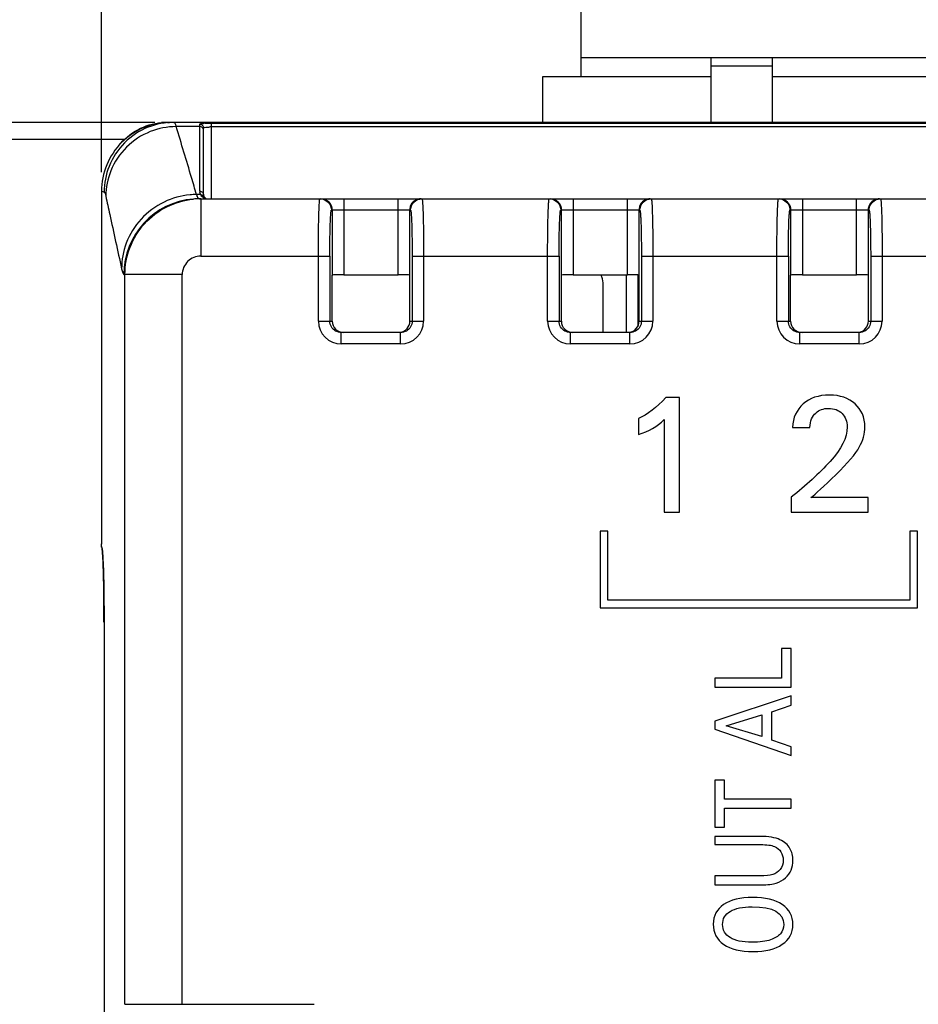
# Model space of a CAD drawing. Header units: millimetres. Extents: x 0 to 594, y 0 to 420.
# Tile 9 of 120: x 93 to 117, y 136 to 162. Entities that reach past the tile are written whole.
import ezdxf

# ---------------------------------------------------------------- set-up
doc = ezdxf.new("R2010")
doc.units = ezdxf.units.MM
doc.header["$LTSCALE"] = 32.67
doc.layers.get('0').update_dxf_attribs({"linetype": 'CONTINUOUS'})
doc.layers.add('3_ALL_AXES', color=7, linetype='CONTINUOUS')
doc.styles.get("Standard").update_dxf_attribs({"font": 'txt', "width": 0.85})
doc.dimstyles.new('DIMSTYLE_3', dxfattribs={"dimtxt": 3.5, "dimasz": 3.5, "dimexe": 1, "dimexo": 0.5, "dimgap": 0.875, "dimtad": 1, "dimdec": 1, "dimdsep": 46, "dimtxsty": 'STANDARD', "dimblk": '_FILLED', "dimblk1": '_FILLED', "dimblk2": '_FILLED', "dimcen": 0.09, "dimadec": 4, "dimazin": 2, "dimtp": 0.2, "dimtm": 0.2, "dimtfac": 1, "dimtdec": 1, "dimtofl": 0, "dimtmove": 0, "dimatfit": 3, "dimldrblk": '_FILLED', "dimfxl": 1, "dimtolj": 1, "dimarcsym": 0})
doc.dimstyles.new('DIMSTYLE_4', dxfattribs={"dimtxt": 3.5, "dimasz": 3.5, "dimexe": 1, "dimexo": 0.5, "dimgap": 0.875, "dimtad": 1, "dimdec": 0, "dimdsep": 46, "dimtxsty": 'STANDARD', "dimblk": '_FILLED', "dimblk1": '_FILLED', "dimblk2": '_FILLED', "dimcen": 0.09, "dimadec": 4, "dimazin": 2, "dimtp": 0.15, "dimtm": 0.15, "dimtfac": 1, "dimtdec": 0, "dimtofl": 0, "dimtmove": 0, "dimatfit": 3, "dimldrblk": '_FILLED', "dimfxl": 1, "dimtolj": 1, "dimarcsym": 0})
doc.dimstyles.new('DIMSTYLE_5', dxfattribs={"dimtxt": 3.5, "dimasz": 3.5, "dimexe": 1, "dimexo": 0.5, "dimgap": 0.875, "dimtad": 1, "dimdec": 4, "dimdsep": 46, "dimtxsty": 'STANDARD', "dimblk": '_FILLED', "dimblk1": '_FILLED', "dimblk2": '_FILLED', "dimcen": 0.09, "dimadec": 4, "dimazin": 2, "dimtp": 0.1, "dimtm": 0.1, "dimtfac": 1, "dimtdec": 4, "dimtofl": 0, "dimtmove": 0, "dimatfit": 3, "dimldrblk": '_FILLED', "dimfxl": 1, "dimtolj": 1, "dimarcsym": 0})

# ---------------------------------------------------------------- blocks, each defined once
blk = doc.blocks.new('_FILLED')
at = {"color": 0, "linetype": 'BYBLOCK'}
blk.add_solid([(0, 0), (-1, 0.1429), (-1, -0.1429)], dxfattribs=at)
blk = doc.blocks.new('*D2')
at = {"color": 2, "linetype": 'CONTINUOUS'}
for p, q in [((107.778, 177.341), (33.349, 177.341)), ((34.349, 177.341), (34.349, 108.966)), ((34.349, 40.591), (34.349, 108.966)), ((118.728, 40.591), (33.349, 40.591))]:
    blk.add_line(p, q, dxfattribs=at)
at = {"color": 2, "linetype": 'CONTINUOUS', "xscale": 3.5, "yscale": 3.5, "zscale": 3.5}
for p, rotation in [((34.349, 177.341), 90), ((34.349, 40.591), 270)]:
    blk.add_blockref('_FILLED', p, dxfattribs=dict(at, rotation=rotation))
at = {"color": 2, "linetype": 'CONTINUOUS', "insert": (29.974, 108.966), "char_height": 3.5, "width": 18, "attachment_point": 2, "rotation": 90, "line_spacing_factor": 0.9}
blk.add_mtext('136.8', dxfattribs=at)
blk = doc.blocks.new('*D3')
at = {"color": 2, "linetype": 'CONTINUOUS'}
for p, q in [((95.174, 157.738), (95.174, 196.734)), ((155.282, 157.541), (155.282, 196.734)), ((95.174, 195.734), (125.228, 195.734)), ((155.282, 195.734), (125.228, 195.734))]:
    blk.add_line(p, q, dxfattribs=at)
at = {"color": 2, "linetype": 'CONTINUOUS', "xscale": 3.5, "yscale": 3.5, "zscale": 3.5, "rotation": 180}
blk.add_blockref('_FILLED', (95.174, 195.734), dxfattribs=at)
at = {"color": 2, "linetype": 'CONTINUOUS', "xscale": 3.5, "yscale": 3.5, "zscale": 3.5}
blk.add_blockref('_FILLED', (155.282, 195.734), dxfattribs=at)
at = {"color": 2, "linetype": 'CONTINUOUS', "insert": (125.228, 200.109), "char_height": 3.5, "width": 8.25, "attachment_point": 2, "line_spacing_factor": 0.9}
blk.add_mtext('60', dxfattribs=at)
blk = doc.blocks.new('*D4')
at = {"color": 2, "linetype": 'CONTINUOUS'}
for p, q in [((96.57, 159.041), (50.03, 159.041)), ((51.03, 159.041), (51.03, 145.816)), ((51.03, 132.591), (51.03, 145.816)), ((124.728, 132.591), (50.03, 132.591))]:
    blk.add_line(p, q, dxfattribs=at)
at = {"color": 2, "linetype": 'CONTINUOUS', "xscale": 3.5, "yscale": 3.5, "zscale": 3.5}
for p, rotation in [((51.03, 159.041), 90), ((51.03, 132.591), 270)]:
    blk.add_blockref('_FILLED', p, dxfattribs=dict(at, rotation=rotation))
at = {"color": 2, "linetype": 'CONTINUOUS', "insert": (46.655, 145.816), "char_height": 3.5, "width": 19.125, "attachment_point": 2, "rotation": 90, "line_spacing_factor": 0.9}
blk.add_mtext('26.45', dxfattribs=at)

msp = doc.modelspace()

# ---------------------------------------------------------------- linework, layer by layer
at = {"color": 7, "linetype": 'CONTINUOUS'}
for p, q in [((107.72841, 160.24135), (107.72841, 176.97135)), ((107.72841, 160.74135), (152.72841, 160.74135)), ((111.12841, 159.04135), (111.12841, 160.74135)), ((112.72841, 160.74135), (112.72841, 159.04135)), ((106.72841, 159.04135), (106.72841, 160.24135)), ((106.72841, 160.24135), (111.12841, 160.24135)), ((112.72841, 160.24135), (147.72841, 160.24135)), ((96.88511, 159.04135), (96.90549, 159.04135)), ((96.91911, 159.04135), (96.95757, 159.04034)), ((153.28132, 159.04135), (96.97953, 159.04135)), ((97.84739, 157.14135), (97.84739, 158.89588)), ((95.17441, 157.23776), (95.17441, 148.03884)), ((97.73979, 157.04135), (152.69473, 157.04135)), ((101.21095, 155.04135), (101.2183, 155.04502)), ((101.21095, 153.84135), (101.21095, 155.04135)), ((101.51812, 155.05007), (102.93871, 155.05007)), ((103.24587, 155.04135), (103.23852, 155.04502)), ((103.24587, 153.84135), (103.24587, 155.04135)), ((107.21095, 155.04135), (107.2183, 155.04502)), ((107.21095, 153.84135), (107.21095, 155.04135)), ((107.51812, 155.05007), (108.93871, 155.05007)), ((109.20841, 155.04711), (109.20841, 153.69712)), ((109.24587, 155.04135), (109.23852, 155.04502)), ((109.24587, 153.84135), (109.24587, 155.04135)), ((113.21095, 155.04135), (113.2183, 155.04502)), ((113.21095, 153.84135), (113.21095, 155.04135)), ((113.51812, 155.05007), (114.93871, 155.05007)), ((115.24587, 155.04135), (115.23852, 155.04502)), ((115.24587, 153.84135), (115.24587, 155.04135)), ((108.30041, 153.54135), (108.30041, 154.84135)), ((103.00506, 153.54135), (101.45176, 153.54135)), ((109.00506, 153.54135), (107.45176, 153.54135)), ((115.00506, 153.54135), (113.45176, 153.54135)), ((110.29805, 151.84135), (109.94708, 151.84135)), ((110.29805, 148.84135), (110.29805, 151.84135)), ((109.22841, 151.28772), (109.22841, 150.87408)), ((109.89694, 151.26266), (109.89694, 148.84135)), ((113.25766, 151.05792), (113.71518, 151.05792)), ((113.22841, 149.2341), (113.22841, 148.84135)), ((115.23816, 149.22157), (113.74025, 149.22157)), ((115.23816, 148.84135), (115.23816, 149.22157)), ((109.89694, 148.84135), (110.29805, 148.84135)), ((113.22841, 148.84135), (115.23816, 148.84135)), ((108.22841, 148.34135), (108.22841, 146.34135)), ((108.42841, 148.34135), (108.22841, 148.34135)), ((108.42841, 146.54135), (108.42841, 148.34135)), ((116.32841, 148.34135), (116.32841, 146.54135)), ((116.52841, 148.34135), (116.32841, 148.34135)), ((116.52841, 146.34135), (116.52841, 148.34135)), ((95.17715, 147.94113), (95.17875, 147.92294)), ((95.19967, 147.81272), (95.20073, 147.80103)), ((95.20073, 147.80103), (95.2029, 147.77536)), ((95.2029, 147.77536), (95.2051, 147.7465)), ((95.2051, 147.7465), (95.20733, 147.71427)), ((95.20733, 147.71427), (95.20959, 147.67845)), ((95.20959, 147.67845), (95.21186, 147.63883)), ((95.21186, 147.63883), (95.21415, 147.59527)), ((95.21415, 147.59527), (95.21756, 147.52234)), ((95.21756, 147.52234), (95.22092, 147.44016)), ((95.22092, 147.44016), (95.22418, 147.34867)), ((95.22418, 147.34867), (95.2273, 147.24795)), ((95.2273, 147.24795), (95.23024, 147.13818)), ((95.23024, 147.13818), (95.23294, 147.01976)), ((95.23294, 147.01976), (95.23538, 146.89325)), ((95.23538, 146.89325), (95.23751, 146.75934)), ((95.23679, 146.69319), (95.23435, 146.52088)), ((95.2377, 146.74543), (95.23679, 146.69319)), ((95.23751, 146.75934), (95.23929, 146.61889)), ((95.23929, 146.61889), (95.2407, 146.47284)), ((95.23435, 146.52088), (95.23233, 146.30606)), ((95.2407, 146.47284), (95.24171, 146.32221)), ((108.22841, 146.34135), (116.52841, 146.34135)), ((116.32841, 146.54135), (108.42841, 146.54135)), ((95.23172, 146.2045), (95.23107, 145.96533)), ((95.23233, 146.30606), (95.23172, 146.2045)), ((95.24171, 146.32221), (95.24229, 146.16815)), ((95.24229, 146.16815), (95.24244, 146.04135)), ((95.2425, 146.04183), (95.2425, 81.49779)), ((112.97493, 145.27115), (112.97493, 144.50012)), ((113.22841, 145.27115), (112.97493, 145.27115)), ((113.22841, 144.26502), (113.22841, 145.27115)), ((111.22841, 144.50012), (111.22841, 144.26502)), ((112.97493, 144.50012), (111.22841, 144.50012)), ((111.22841, 144.26502), (113.22841, 144.26502)), ((113.22841, 144.03215), (111.22841, 143.37032)), ((113.22841, 143.79483), (113.22841, 144.03215)), ((112.71448, 143.6199), (113.22841, 143.79483)), ((111.52786, 143.25221), (112.461, 143.53522)), ((112.461, 143.53522), (112.461, 142.96697)), ((112.71448, 142.87784), (112.71448, 143.6199)), ((111.22841, 143.37032), (111.22841, 143.16307)), ((112.461, 142.96697), (111.52786, 143.25221)), ((111.22841, 143.16307), (113.22841, 142.47672)), ((113.22841, 142.70179), (112.71448, 142.87784)), ((113.22841, 142.47672), (113.22841, 142.70179)), ((111.22841, 141.82825), (111.22841, 140.59817)), ((111.48329, 141.82825), (111.22841, 141.82825)), ((111.48329, 141.3302), (111.48329, 141.82825)), ((113.22841, 141.3302), (111.48329, 141.3302)), ((113.22841, 141.09511), (113.22841, 141.3302)), ((111.48329, 140.59817), (111.48329, 141.09511)), ((111.48329, 141.09511), (113.22841, 141.09511)), ((111.22841, 140.59817), (111.48329, 140.59817)), ((111.22841, 140.35639), (111.22841, 140.14357)), ((112.41226, 140.35639), (111.22841, 140.35639)), ((111.22841, 140.14357), (112.41783, 140.14357)), ((111.22841, 139.32463), (111.22841, 139.08954)), ((112.40947, 139.32463), (111.22841, 139.32463)), ((111.22841, 139.08954), (112.4415, 139.08954))]:
    msp.add_line(p, q, dxfattribs=at)
at = {"color": 9, "linetype": 'CONTINUOUS'}
for p, q in [((112.72841, 160.50858), (111.12841, 160.50858)), ((96.88511, 159.04135), (96.88511, 159.03717)), ((97.74739, 157.24023), (97.74739, 158.99516)), ((98.04841, 159.01992), (98.04841, 157.04135)), ((98.04841, 159.01992), (152.40841, 159.01992)), ((97.74739, 158.93016), (97.12806, 158.93016)), ((152.40841, 158.92014), (98.04841, 158.92014)), ((97.76764, 157.15253), (97.66227, 157.15253)), ((97.77377, 157.04135), (97.77377, 155.54135)), ((101.51812, 157.04135), (101.51812, 155.05007)), ((102.93871, 155.05007), (102.93871, 157.04135)), ((107.51812, 157.04135), (107.51812, 155.05007)), ((108.93871, 155.05007), (108.93871, 157.04135)), ((113.51812, 157.04135), (113.51812, 155.05007)), ((114.93871, 155.05007), (114.93871, 157.04135)), ((103.26369, 156.74135), (101.19314, 156.74135)), ((101.2183, 155.04502), (101.2183, 156.74135)), ((103.23852, 156.74135), (103.23852, 155.04502)), ((109.26369, 156.74135), (107.19314, 156.74135)), ((107.2183, 155.04502), (107.2183, 156.74135)), ((109.23852, 156.74135), (109.23852, 155.04502)), ((115.26369, 156.74135), (113.19314, 156.74135)), ((113.2183, 155.04502), (113.2183, 156.74135)), ((115.23852, 156.74135), (115.23852, 155.04502)), ((97.7739, 155.54134), (101.15122, 155.54135)), ((100.8514, 153.84129), (100.8514, 155.54135)), ((101.15122, 155.54158), (101.15122, 153.84135)), ((103.3056, 155.54158), (103.3056, 153.84133)), ((103.3056, 155.54135), (107.15122, 155.54135)), ((103.60542, 155.54135), (103.60542, 153.84126)), ((106.8514, 153.84129), (106.8514, 155.54135)), ((107.15122, 155.54158), (107.15122, 153.84135)), ((109.3056, 155.54158), (109.3056, 153.84133)), ((109.3056, 155.54135), (113.15122, 155.54135)), ((109.60542, 155.54135), (109.60542, 153.84126)), ((112.8514, 153.84129), (112.8514, 155.54135)), ((113.15122, 155.54158), (113.15122, 153.84135)), ((115.3056, 155.54158), (115.3056, 153.84133)), ((115.3056, 155.54135), (119.15122, 155.54135)), ((115.60542, 155.54135), (115.60542, 153.84126)), ((95.76328, 155.06365), (95.78897, 155.05611)), ((95.78897, 135.96325), (95.78897, 155.05611)), ((97.28806, 155.05611), (95.78897, 155.05611)), ((97.28806, 135.9633), (97.28806, 155.05622)), ((108.90841, 155.05007), (108.90841, 153.54135)), ((100.8514, 153.84135), (101.21095, 153.84135)), ((103.24587, 153.84135), (103.60542, 153.84135)), ((106.8514, 153.84135), (107.21095, 153.84135)), ((109.24587, 153.84135), (109.60542, 153.84135)), ((112.8514, 153.84135), (113.21095, 153.84135)), ((115.24587, 153.84135), (115.60542, 153.84135)), ((101.45177, 153.24135), (101.45177, 153.54135)), ((103.00506, 153.24135), (103.00505, 153.54135)), ((107.45177, 153.24135), (107.45177, 153.54135)), ((109.00506, 153.24135), (109.00505, 153.54135)), ((113.45177, 153.24135), (113.45177, 153.54135)), ((115.00506, 153.24135), (115.00505, 153.54135)), ((103.00495, 153.24135), (101.45185, 153.24135)), ((109.00495, 153.24135), (107.45185, 153.24135)), ((115.00495, 153.24135), (113.45185, 153.24135)), ((95.17435, 148.03884), (95.17441, 148.03884)), ((95.24203, 146.26397), (95.24185, 146.30358)), ((95.24246, 146.10589), (95.24239, 146.14522)), ((95.2425, 146.04183), (95.24246, 146.10589)), ((95.2425, 146.04135), (95.24244, 146.04135)), ((95.78897, 135.9633), (100.73833, 135.9633))]:
    msp.add_line(p, q, dxfattribs=at)
at = {"color": 7, "linetype": 'CONTINUOUS'}
for points in [[(96.91911, 159.04135), (96.93513, 159.04116), (96.95121, 159.04064), (96.95757, 159.0403)], [(95.18951, 147.89304), (95.18998, 147.89062), (95.19081, 147.886), (95.19168, 147.88065), (95.19259, 147.87462), (95.19355, 147.86785), (95.19452, 147.8604), (95.19552, 147.85227), (95.19653, 147.84344), (95.19757, 147.83391), (95.19861, 147.82368), (95.19967, 147.81272)]]:
    msp.add_lwpolyline(points, dxfattribs=at)
for centre, radius, start, end in [((96.97848, 157.23716), 1.80409, 89.966782, 179.98089), ((96.88554, 157.43777), 1.60358, 90.015411, 95.002505), ((97.97955, 156.97053), 2.04827, 92.492944, 93.172677), ((97.7739, 155.06311), 1.97822, 90.004069, 95.624336), ((97.94739, 157.14135), 0.1, 180, 269.99763), ((107.90041, 154.84135), 0.4, 0, 31.47485), ((98.05899, 148.03882), 2.88466, 179.999557, 180.506538)]:
    msp.add_arc(centre, radius, start, end, dxfattribs=at)
at = {"color": 9, "linetype": 'CONTINUOUS'}
for centre, radius, start, end in [((96.40114, 158.74525), 0.75011, 14.27168, 16.115958), ((97.74887, 158.89581), 0.09954, 0.040825, 10.144017), ((98.0482, 156.93474), 1.9854, 89.99377, 91.036522), ((97.9517, 157.24045), 0.20431, 180.061936, 182.890717), ((97.94862, 157.2403), 0.20123, 182.8917, 188.592237), ((97.96179, 157.24625), 0.21558, 203.02264, 205.768506), ((97.74117, 155.06347), 1.97789, 94.67786, 179.996011), ((97.67561, 155.17985), 1.97272, 90.379736, 95.336818), ((97.74022, 155.08155), 1.95979, 90.012215, 94.693251), ((98.28525, 157.36876), 0.65929, 199.145575, 201.303322), ((103.53874, 156.73969), 0.30166, 90.076321, 104.983611), ((109.53874, 156.73969), 0.30166, 90.076321, 104.983611), ((115.53874, 156.73969), 0.30166, 90.076321, 104.983611), ((97.77345, 155.05591), 0.48539, 89.946164, 179.964363), ((101.45162, 153.84157), 0.60022, 180.026327, 270.021497), ((103.00521, 153.84157), 0.60022, 269.975687, 359.970928), ((107.45162, 153.84157), 0.60022, 180.026327, 270.021497), ((109.00521, 153.84157), 0.60022, 269.975687, 359.970928), ((113.45162, 153.84157), 0.60022, 180.026327, 270.021497), ((115.00521, 153.84157), 0.60022, 269.975687, 359.970928), ((97.96348, 148.03887), 2.78907, 180.000722, 180.342872), ((97.82939, 148.03791), 2.65498, 180.339447, 180.6683), ((77.66045, 146.77189), 17.57332, 1.96622, 2.329414), ((72.59593, 146.60037), 22.64074, 1.653368, 1.960296), ((46.02312, 146.07033), 49.21928, 0.271518, 0.809168), ((39.22762, 146.03413), 56.01488, 0.113635, 0.235101)]:
    msp.add_arc(centre, radius, start, end, dxfattribs=at)
at = {"color": 7, "linetype": 'CONTINUOUS'}
for centre, major_axis, ratio, start_param, end_param in [((101.51812, 155.04484), (0.3, 0), 0.01745506, 1.57080135, 3.10668607), ((102.93871, 155.04484), (0.3, 0), 0.01745506, 0.03490658, 1.57079131), ((107.51812, 155.04484), (0.3, 0), 0.01745506, 1.57080135, 3.10668607), ((108.93871, 155.04484), (0.3, 0), 0.01745506, 0.03490658, 1.57079131), ((113.51812, 155.04484), (0.3, 0), 0.01745506, 1.57080135, 3.10668607), ((114.93871, 155.04484), (0.3, 0), 0.01745506, 0.03490658, 1.57079131), ((101.51113, 153.84135), (0.30018, 0), 0.99939083, -3.14159265, -1.57079633), ((102.94569, 153.84135), (0.30018, 0), 0.99939083, -1.43457928, 0), ((107.51113, 153.84135), (0.30018, 0), 0.99939083, -3.14159265, -1.57079633), ((108.94569, 153.84135), (0.30018, 0), 0.99939083, -1.43457928, 0), ((113.51113, 153.84135), (0.30018, 0), 0.99939083, -3.14159265, -1.57079633), ((114.94569, 153.84135), (0.30018, 0), 0.99939083, -1.43457928, 0)]:
    msp.add_ellipse(centre, major_axis=major_axis, ratio=ratio, start_param=start_param, end_param=end_param, dxfattribs=at)
at = {"color": 9, "linetype": 'CONTINUOUS'}
for points, knots in [([(97.07042, 159.04135), (96.84266, 159.04134), (96.36366, 158.95038), (95.74467, 158.54286), (95.33751, 157.92342), (95.24653, 157.44415), (95.24643, 157.21617)], [0, 0, 0, 0, 0.23997364, 0.49983342, 0.75979866, 1, 1, 1, 1]), ([(97.07047, 159.04135), (97.08175, 159.04135), (97.10672, 159.00674), (97.11521, 158.97609), (97.12177, 158.95346)], [0, 0, 0, 0, 0.32376968, 1, 1, 1, 1]), ([(97.74739, 158.99516), (97.74738, 158.9986), (97.76147, 159.00411), (97.78223, 159.00819), (97.82077, 159.01285), (97.8495, 159.01473), (97.86618, 159.01565)], [0, 0, 0, 0, 0.08459959, 0.28149656, 0.58964384, 1, 1, 1, 1]), ([(97.74739, 158.99542), (97.77097, 158.99566), (97.81855, 158.97874), (97.84296, 158.93519), (97.84686, 158.91334)], [0, 0, 0, 0, 0.51522565, 1, 1, 1, 1]), ([(97.1281, 158.93016), (96.89874, 158.92858), (96.41783, 158.83527), (95.79596, 158.42886), (95.38434, 157.81356), (95.2901, 157.33666), (95.28882, 157.1102)], [0, 0, 0, 0, 0.24144714, 0.50222076, 0.76161344, 1, 1, 1, 1]), ([(97.66254, 157.15253), (97.61938, 157.30075), (97.44548, 157.89456), (97.26676, 158.48697), (97.12809, 158.93016)], [0, 0, 0, 0, 0.24949271, 1, 1, 1, 1]), ([(97.84739, 158.83128), (97.84739, 158.85655), (97.82579, 158.90935), (97.77286, 158.93016), (97.74739, 158.93016)], [0, 0, 0, 0, 0.49802298, 1, 1, 1, 1]), ([(97.84841, 158.89588), (97.84842, 158.89908), (97.85874, 158.90576), (97.88967, 158.91247), (97.92137, 158.91571), (97.94513, 158.91721)], [0, 0, 0, 0, 0.094772, 0.29387791, 1, 1, 1, 1]), ([(97.94513, 158.91721), (97.95041, 158.91755), (97.97278, 158.9188), (97.99517, 158.9195), (98.01228, 158.91981)], [0, 0, 0, 0, 0.23620795, 1, 1, 1, 1]), ([(95.24643, 157.21619), (95.25092, 157.21462), (95.25978, 157.20437), (95.27541, 157.16941), (95.28333, 157.13582), (95.28882, 157.11024)], [0, 0, 0, 0, 0.12267282, 0.32448702, 1, 1, 1, 1]), ([(97.74739, 157.24024), (97.77286, 157.24023), (97.82578, 157.21941), (97.84737, 157.16662), (97.84738, 157.14135)], [0, 0, 0, 0, 0.50198304, 1, 1, 1, 1]), ([(95.28882, 157.11016), (95.32307, 156.95068), (95.45946, 156.31767), (95.59744, 155.685), (95.70114, 155.21181)], [0, 0, 0, 0, 0.25189778, 1, 1, 1, 1]), ([(97.49213, 157.14402), (97.25812, 157.12221), (96.77962, 156.9898), (96.17887, 156.54396), (95.79046, 155.91462), (95.7024, 155.43836), (95.70114, 155.21181)], [0, 0, 0, 0, 0.24552955, 0.50617085, 0.76332754, 1, 1, 1, 1]), ([(95.78898, 155.05611), (95.78905, 155.29843), (95.87982, 155.78767), (96.2701, 156.41976), (96.86089, 156.87011), (97.3389, 157.00809), (97.58002, 157.03181)], [0, 0, 0, 0, 0.25005019, 0.50003929, 0.74999582, 1, 1, 1, 1]), ([(97.73114, 157.04272), (97.71841, 157.04678), (97.693, 157.07624), (97.67916, 157.10839), (97.67101, 157.12923)], [0, 0, 0, 0, 0.373937, 1, 1, 1, 1]), ([(97.76758, 157.15253), (97.77332, 157.14088), (97.79873, 157.09915), (97.8404, 157.06799), (97.87368, 157.0551)], [0, 0, 0, 0, 0.26681576, 1, 1, 1, 1]), ([(100.8514, 155.54135), (100.85141, 155.63883), (100.85193, 155.83023), (100.85423, 156.10806), (100.85796, 156.36417), (100.86297, 156.5885), (100.86823, 156.75174), (100.87321, 156.85995), (100.87678, 156.92303), (100.8806, 156.97155), (100.88409, 157.00939), (100.88803, 157.02735), (100.89054, 157.04136), (100.89331, 157.04135)], [0, 0, 0, 0, 0.19467535, 0.38223321, 0.55485869, 0.70615718, 0.83041557, 0.8808182, 0.92278421, 0.9558978, 0.97983205, 0.99446522, 1, 1, 1, 1]), ([(100.89331, 157.04135), (100.96979, 157.04135), (101.12918, 156.97732), (101.19313, 156.8179), (101.19313, 156.74135)], [0, 0, 0, 0, 0.49976084, 1, 1, 1, 1]), ([(101.2183, 156.74135), (101.2183, 156.81788), (101.15438, 156.9773), (100.99498, 157.04135), (100.91848, 157.04135)], [0, 0, 0, 0, 0.50010714, 1, 1, 1, 1]), ([(103.46075, 157.03109), (103.39867, 157.01449), (103.28234, 156.93783), (103.23852, 156.80562), (103.23852, 156.74135)], [0, 0, 0, 0, 0.49993175, 1, 1, 1, 1]), ([(103.2637, 156.74135), (103.2637, 156.81786), (103.3276, 156.97727), (103.487, 157.04135), (103.56352, 157.04135)], [0, 0, 0, 0, 0.49997495, 1, 1, 1, 1]), ([(103.56352, 157.04135), (103.56542, 157.04136), (103.56805, 157.0327), (103.57074, 157.02055), (103.57386, 156.99623), (103.57559, 156.97811), (103.57651, 156.96736)], [0, 0, 0, 0, 0.07536812, 0.2646942, 0.57307186, 1, 1, 1, 1]), ([(103.57651, 156.96736), (103.5826, 156.89643), (103.59028, 156.71469), (103.60291, 156.23941), (103.60541, 155.83503), (103.60542, 155.54135)], [0, 0, 0, 0, 0.14971963, 0.38236653, 1, 1, 1, 1]), ([(106.8514, 155.54135), (106.85141, 155.63883), (106.85193, 155.83023), (106.85423, 156.10806), (106.85796, 156.36417), (106.86297, 156.5885), (106.86823, 156.75174), (106.87321, 156.85994), (106.87678, 156.92303), (106.8806, 156.97155), (106.88409, 157.00939), (106.88803, 157.02735), (106.89054, 157.04136), (106.89331, 157.04135)], [0, 0, 0, 0, 0.19467517, 0.38223287, 0.55485823, 0.70615666, 0.83041506, 0.88081772, 0.92278379, 0.95589747, 0.97983184, 0.99446513, 1, 1, 1, 1]), ([(106.89331, 157.04135), (106.96979, 157.04135), (107.12918, 156.97732), (107.19313, 156.8179), (107.19313, 156.74135)], [0, 0, 0, 0, 0.49976084, 1, 1, 1, 1]), ([(107.2183, 156.74135), (107.2183, 156.81788), (107.15438, 156.9773), (106.99498, 157.04135), (106.91848, 157.04135)], [0, 0, 0, 0, 0.50010714, 1, 1, 1, 1]), ([(109.46075, 157.03109), (109.39867, 157.01449), (109.28234, 156.93783), (109.23852, 156.80562), (109.23852, 156.74135)], [0, 0, 0, 0, 0.49993175, 1, 1, 1, 1]), ([(109.2637, 156.74135), (109.2637, 156.81786), (109.3276, 156.97727), (109.487, 157.04135), (109.56352, 157.04135)], [0, 0, 0, 0, 0.49997495, 1, 1, 1, 1]), ([(109.56352, 157.04135), (109.56542, 157.04136), (109.56805, 157.0327), (109.57074, 157.02055), (109.57386, 156.99623), (109.57559, 156.97811), (109.57651, 156.96736)], [0, 0, 0, 0, 0.07536812, 0.2646942, 0.57307186, 1, 1, 1, 1]), ([(109.57651, 156.96736), (109.5826, 156.89643), (109.59028, 156.71469), (109.60291, 156.23941), (109.60541, 155.83503), (109.60542, 155.54135)], [0, 0, 0, 0, 0.14971963, 0.38236653, 1, 1, 1, 1]), ([(112.8514, 155.54135), (112.85141, 155.63883), (112.85193, 155.83023), (112.85423, 156.10806), (112.85796, 156.36417), (112.86297, 156.5885), (112.86823, 156.75174), (112.87321, 156.85994), (112.87678, 156.92303), (112.8806, 156.97155), (112.88409, 157.00939), (112.88803, 157.02735), (112.89054, 157.04136), (112.89331, 157.04135)], [0, 0, 0, 0, 0.19467517, 0.38223287, 0.55485823, 0.70615666, 0.83041506, 0.88081772, 0.92278379, 0.95589747, 0.97983184, 0.99446513, 1, 1, 1, 1]), ([(112.89331, 157.04135), (112.96979, 157.04135), (113.12918, 156.97732), (113.19313, 156.8179), (113.19313, 156.74135)], [0, 0, 0, 0, 0.49976084, 1, 1, 1, 1]), ([(113.2183, 156.74135), (113.2183, 156.81788), (113.15438, 156.9773), (112.99498, 157.04135), (112.91848, 157.04135)], [0, 0, 0, 0, 0.50010714, 1, 1, 1, 1]), ([(115.46075, 157.03109), (115.39867, 157.01449), (115.28234, 156.93783), (115.23852, 156.80562), (115.23852, 156.74135)], [0, 0, 0, 0, 0.49993175, 1, 1, 1, 1]), ([(115.2637, 156.74135), (115.2637, 156.81786), (115.3276, 156.97727), (115.487, 157.04135), (115.56352, 157.04135)], [0, 0, 0, 0, 0.49997495, 1, 1, 1, 1]), ([(115.56352, 157.04135), (115.56542, 157.04136), (115.56805, 157.0327), (115.57074, 157.02055), (115.57386, 156.99623), (115.57559, 156.97811), (115.57651, 156.96736)], [0, 0, 0, 0, 0.07536812, 0.2646942, 0.57307186, 1, 1, 1, 1]), ([(115.57651, 156.96736), (115.5826, 156.89643), (115.59028, 156.71469), (115.60291, 156.23941), (115.60541, 155.83503), (115.60542, 155.54135)], [0, 0, 0, 0, 0.14971963, 0.38236653, 1, 1, 1, 1]), ([(101.15122, 155.54158), (101.15122, 155.61957), (101.15175, 155.77271), (101.15405, 155.99498), (101.15778, 156.19986), (101.16279, 156.37931), (101.16807, 156.50987), (101.17302, 156.59642), (101.17666, 156.64681), (101.18031, 156.68575), (101.18417, 156.71569), (101.18747, 156.7307), (101.19078, 156.74137), (101.19314, 156.74135)], [0, 0, 0, 0, 0.19457503, 0.38202754, 0.55454895, 0.70576045, 0.82995764, 0.88034198, 0.9223004, 0.95542201, 0.97939221, 0.99412506, 1, 1, 1, 1]), ([(103.26369, 156.74135), (103.26604, 156.74137), (103.26935, 156.7307), (103.27265, 156.71569), (103.27651, 156.68575), (103.28017, 156.64681), (103.2838, 156.59642), (103.28875, 156.50987), (103.29404, 156.37931), (103.29904, 156.19986), (103.30278, 155.99498), (103.30508, 155.77271), (103.3056, 155.61957), (103.3056, 155.54158)], [0, 0, 0, 0, 0.00587495, 0.02060785, 0.0445781, 0.07769975, 0.11965825, 0.17004265, 0.29423991, 0.44545147, 0.61797282, 0.80542509, 1, 1, 1, 1]), ([(107.15122, 155.54158), (107.15122, 155.61957), (107.15175, 155.77271), (107.15405, 155.99498), (107.15778, 156.19986), (107.16279, 156.37931), (107.16807, 156.50987), (107.17302, 156.59642), (107.17666, 156.64681), (107.18031, 156.68575), (107.18417, 156.71569), (107.18747, 156.7307), (107.19078, 156.74137), (107.19314, 156.74135)], [0, 0, 0, 0, 0.19457503, 0.38202754, 0.55454895, 0.70576045, 0.82995764, 0.88034198, 0.9223004, 0.95542201, 0.97939221, 0.99412506, 1, 1, 1, 1]), ([(109.26369, 156.74135), (109.26604, 156.74137), (109.26935, 156.7307), (109.27265, 156.71569), (109.27651, 156.68575), (109.28017, 156.64681), (109.2838, 156.59642), (109.28875, 156.50987), (109.29404, 156.37931), (109.29904, 156.19986), (109.30278, 155.99498), (109.30508, 155.77271), (109.3056, 155.61957), (109.3056, 155.54158)], [0, 0, 0, 0, 0.00587495, 0.02060785, 0.0445781, 0.07769975, 0.11965825, 0.17004265, 0.29423991, 0.44545147, 0.61797282, 0.80542509, 1, 1, 1, 1]), ([(113.15122, 155.54158), (113.15122, 155.61957), (113.15175, 155.77271), (113.15405, 155.99498), (113.15778, 156.19986), (113.16279, 156.37931), (113.16807, 156.50987), (113.17302, 156.59642), (113.17666, 156.64681), (113.18031, 156.68575), (113.18417, 156.71569), (113.18747, 156.7307), (113.19078, 156.74137), (113.19314, 156.74135)], [0, 0, 0, 0, 0.19457503, 0.38202754, 0.55454895, 0.70576045, 0.82995764, 0.88034198, 0.9223004, 0.95542201, 0.97939221, 0.99412506, 1, 1, 1, 1]), ([(115.26369, 156.74135), (115.26604, 156.74137), (115.26935, 156.7307), (115.27265, 156.71569), (115.27651, 156.68575), (115.28017, 156.64681), (115.2838, 156.59642), (115.28875, 156.50987), (115.29404, 156.37931), (115.29904, 156.19986), (115.30278, 155.99498), (115.30508, 155.77271), (115.3056, 155.61957), (115.3056, 155.54158)], [0, 0, 0, 0, 0.00587495, 0.02060785, 0.0445781, 0.07769975, 0.11965825, 0.17004265, 0.29423991, 0.44545147, 0.61797282, 0.80542509, 1, 1, 1, 1]), ([(95.70115, 155.21196), (95.70913, 155.17555), (95.72066, 155.12797), (95.74353, 155.07881), (95.7569, 155.06524), (95.76328, 155.06365)], [0, 0, 0, 0, 0.68076675, 0.87975337, 1, 1, 1, 1]), ([(101.3024, 153.58131), (101.25732, 153.60692), (101.1797, 153.68386), (101.15122, 153.78939), (101.15122, 153.84135)], [0, 0, 0, 0, 0.49945054, 1, 1, 1, 1]), ([(103.3056, 153.84135), (103.30561, 153.78939), (103.27714, 153.68389), (103.19953, 153.60695), (103.15446, 153.58134)], [0, 0, 0, 0, 0.5005519, 1, 1, 1, 1]), ([(107.3024, 153.58131), (107.25732, 153.60692), (107.1797, 153.68386), (107.15122, 153.78939), (107.15122, 153.84135)], [0, 0, 0, 0, 0.49945054, 1, 1, 1, 1]), ([(109.3056, 153.84135), (109.30561, 153.78939), (109.27714, 153.68389), (109.19953, 153.60695), (109.15446, 153.58134)], [0, 0, 0, 0, 0.5005519, 1, 1, 1, 1]), ([(113.3024, 153.58131), (113.25732, 153.60692), (113.1797, 153.68386), (113.15122, 153.78939), (113.15122, 153.84135)], [0, 0, 0, 0, 0.49945054, 1, 1, 1, 1]), ([(115.3056, 153.84135), (115.30561, 153.78939), (115.27714, 153.68389), (115.19953, 153.60695), (115.15446, 153.58134)], [0, 0, 0, 0, 0.5005519, 1, 1, 1, 1]), ([(95.17716, 147.94104), (95.1767, 147.9439), (95.17516, 147.96587), (95.17481, 147.98785), (95.17459, 148.00694)], [0, 0, 0, 0, 0.13193901, 1, 1, 1, 1]), ([(95.18297, 147.93081), (95.18253, 147.93211), (95.18114, 147.9357), (95.1794, 147.93977), (95.17716, 147.94104)], [0, 0, 0, 0, 0.34854753, 1, 1, 1, 1]), ([(95.19123, 147.89152), (95.19059, 147.89572), (95.18842, 147.90892), (95.18589, 147.92214), (95.18297, 147.93081)], [0, 0, 0, 0, 0.31709597, 1, 1, 1, 1]), ([(95.20993, 147.67673), (95.20858, 147.69973), (95.20385, 147.77143), (95.19853, 147.84323), (95.19123, 147.89152)], [0, 0, 0, 0, 0.32052243, 1, 1, 1, 1]), ([(95.21924, 147.48615), (95.21853, 147.50346), (95.21582, 147.567), (95.21266, 147.63053), (95.20993, 147.67673)], [0, 0, 0, 0, 0.27226124, 1, 1, 1, 1]), ([(95.2375, 146.76542), (95.23687, 146.80875), (95.23428, 146.9715), (95.23069, 147.13423), (95.22724, 147.25361)], [0, 0, 0, 0, 0.26624434, 1, 1, 1, 1])]:
    msp.add_open_spline(points, degree=3, knots=knots, dxfattribs=at)
at = {"color": 7, "linetype": 'CONTINUOUS'}
for points, knots in [([(95.62661, 158.4317), (95.76066, 158.60154), (96.10205, 158.88941), (96.5301, 159.01638), (96.74571, 159.03524)], [0, 0, 0, 0, 0.49992124, 1, 1, 1, 1]), ([(97.89045, 159.01686), (97.90269, 159.01739), (97.95533, 159.01927), (98.008, 159.01983), (98.04841, 159.01992)], [0, 0, 0, 0, 0.23264342, 1, 1, 1, 1]), ([(95.17875, 147.92295), (95.17762, 147.92921), (95.17474, 147.95931), (95.17466, 147.9895), (95.17445, 148.01331)], [0, 0, 0, 0, 0.21089829, 1, 1, 1, 1])]:
    msp.add_open_spline(points, degree=3, knots=knots, dxfattribs=at)
at = {"color": 9, "linetype": 'CONTINUOUS'}
for points in [[(95.17441, 157.23776), (95.19861, 157.23124), (95.22276, 157.2244), (95.24643, 157.21617)], [(97.76338, 157.16194), (97.75683, 157.17734), (97.75215, 157.19369), (97.74965, 157.21024)], [(97.7398, 157.04135), (97.73688, 157.04135), (97.73393, 157.04184), (97.73114, 157.04272)], [(97.76764, 157.15253), (97.80276, 157.15289), (97.84208, 157.12904), (97.85747, 157.09747)]]:
    msp.add_open_spline(points, degree=3, dxfattribs=at)
at = {"color": 7, "linetype": 'CONTINUOUS'}
for points in [[(101.45177, 153.54135), (101.40023, 153.54134), (101.34722, 153.55586), (101.3024, 153.58131)], [(103.15446, 153.58134), (103.10964, 153.55587), (103.05661, 153.54134), (103.00506, 153.54135)], [(107.45177, 153.54135), (107.40023, 153.54134), (107.34722, 153.55586), (107.3024, 153.58131)], [(109.15446, 153.58134), (109.10964, 153.55587), (109.05661, 153.54134), (109.00506, 153.54135)], [(113.45177, 153.54135), (113.40023, 153.54134), (113.34722, 153.55586), (113.3024, 153.58131)], [(115.15446, 153.58134), (115.10964, 153.55587), (115.05661, 153.54134), (115.00506, 153.54135)], [(109.94708, 151.84135), (109.70265, 151.5802), (109.4624, 151.39636), (109.22841, 151.28772)], [(114.22911, 151.90402), (113.93872, 151.90402), (113.70891, 151.82672), (113.5376, 151.67213)], [(114.89554, 151.67421), (114.72423, 151.82672), (114.50279, 151.90402), (114.22911, 151.90402)], [(113.5376, 151.67213), (113.3663, 151.51753), (113.27228, 151.31279), (113.25766, 151.05792)], [(113.8682, 151.43546), (113.95961, 151.51544), (114.07033, 151.55722), (114.20195, 151.55722)], [(114.20195, 151.55722), (114.34819, 151.55722), (114.46727, 151.51126), (114.55659, 151.423)], [(115.15251, 151.07463), (115.15251, 151.32115), (115.06685, 151.52171), (114.89554, 151.67421)], [(109.22841, 150.87408), (109.5, 150.95346), (109.72145, 151.08299), (109.89694, 151.26266)], [(113.71518, 151.05792), (113.72563, 151.22923), (113.77577, 151.35458), (113.8682, 151.43546)], [(114.55659, 151.423), (114.64485, 151.33577), (114.69081, 151.21669), (114.69081, 151.07045)], [(114.69081, 151.07045), (114.69081, 150.78842), (114.54248, 150.48759), (114.24787, 150.17007)], [(115.00836, 150.54399), (115.10446, 150.71948), (115.15251, 150.89497), (115.15251, 151.07463)], [(114.39206, 149.82115), (114.70543, 150.12616), (114.91226, 150.3685), (115.00836, 150.54399)], [(114.24787, 150.17007), (113.95125, 149.8504), (113.61281, 149.53912), (113.22841, 149.2341)], [(113.74025, 149.22157), (113.86142, 149.31558), (114.07869, 149.51614), (114.39206, 149.82115)], [(95.17878, 147.92296), (95.1807, 147.91253), (95.1843, 147.90228), (95.18936, 147.89296)], [(112.93193, 140.27084), (112.81198, 140.32742), (112.63788, 140.35639), (112.41226, 140.35639)], [(113.1922, 140.04441), (113.13928, 140.138), (113.05292, 140.21377), (112.93193, 140.27084)], [(112.41783, 140.14357), (112.58774, 140.14357), (112.71031, 140.12686), (112.78552, 140.09344)], [(112.78552, 140.09344), (112.86072, 140.06001), (112.91922, 140.0121), (112.95822, 139.95193)], [(112.95822, 139.95193), (112.99721, 139.89176), (113.01671, 139.81823), (113.01671, 139.73355)], [(113.27159, 139.73355), (113.27159, 139.8472), (113.24513, 139.95082), (113.1922, 140.04441)], [(113.01671, 139.73355), (113.01671, 139.63661), (112.99025, 139.55639), (112.93642, 139.49151)], [(113.2236, 139.47521), (113.25487, 139.55305), (113.27159, 139.63884), (113.27159, 139.73355)], [(112.93642, 139.49151), (112.88301, 139.42714), (112.81755, 139.38369), (112.74258, 139.35981)], [(113.07555, 139.26978), (113.14206, 139.32798), (113.1922, 139.39706), (113.2236, 139.47521)], [(112.74258, 139.35981), (112.66713, 139.33577), (112.55571, 139.32463), (112.40947, 139.32463)], [(112.4415, 139.08954), (112.61142, 139.08954), (112.74373, 139.10402), (112.83565, 139.13522)], [(112.83565, 139.13522), (112.92758, 139.16642), (113.00836, 139.21098), (113.07555, 139.26978)], [(112.21309, 138.76084), (111.89136, 138.76084), (111.63928, 138.69845), (111.45822, 138.57477)], [(112.9913, 138.57222), (112.80501, 138.69733), (112.54457, 138.76084), (112.21309, 138.76084)], [(111.45822, 138.57477), (111.27716, 138.4511), (111.18663, 138.28062), (111.18663, 138.06224)], [(111.42897, 138.05332), (111.42897, 138.2004), (111.49582, 138.31405), (111.62953, 138.39427)], [(111.62953, 138.39427), (111.76323, 138.47449), (111.95404, 138.5146), (112.20195, 138.5146)], [(112.20195, 138.5146), (112.75348, 138.5146), (113.02925, 138.35973), (113.02925, 138.0511)], [(113.27159, 138.0511), (113.27159, 138.27282), (113.17827, 138.44664), (112.9913, 138.57222)], [(111.18663, 138.06224), (111.18663, 137.83271), (111.27855, 137.65444), (111.45927, 137.52933)], [(111.62641, 137.70868), (111.49582, 137.78814), (111.42897, 137.90291), (111.42897, 138.05332)], [(113.02925, 138.0511), (113.02925, 137.95305), (113.00139, 137.87171), (112.94323, 137.8069)], [(112.99338, 137.53267), (113.17967, 137.66001), (113.27159, 137.83271), (113.27159, 138.0511)], [(112.19638, 137.58981), (111.94847, 137.58981), (111.75766, 137.62881), (111.62641, 137.70868)], [(112.68524, 137.64887), (112.57103, 137.60876), (112.40808, 137.58981), (112.19638, 137.58981)], [(112.94323, 137.8069), (112.8844, 137.74135), (112.79944, 137.68898), (112.68524, 137.64887)], [(111.45927, 137.52933), (111.64067, 137.40374), (111.89833, 137.34135), (112.23259, 137.34135)], [(112.23259, 137.34135), (112.55292, 137.34135), (112.80641, 137.40486), (112.99338, 137.53267)]]:
    msp.add_open_spline(points, degree=3, dxfattribs=at)
at = {"layer": '3_ALL_AXES', "color": 7, "linetype": 'CONTINUOUS'}
msp.add_line((95.78846, 158.59135), (61.92841, 158.59135), dxfattribs=at)

# ---------------------------------------------------------------- dimensions: what is measured, and where the dimension line sits
at = {"color": 2, "linetype": 'CONTINUOUS'}
dim = msp.add_linear_dim(base=(155.28242, 195.73427), p1=(95.17441, 157.23776), p2=(155.28242, 157.04135), dimstyle='DIMSTYLE_4', dxfattribs=at)
dim.commit()
dim.dimension.update_dxf_attribs({"geometry": '*D3', "text_midpoint": (124.72841, 195.73427), "dimtype": 160})
for base, p1, p2, angle, dimstyle, picture, middle in [((34.3494722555, 177.3413459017), (119.2284122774, 40.5913458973), (108.2784122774, 177.3413459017), 90, 'DIMSTYLE_3', '*D2', (34.3494722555, 108.4663462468)), ((51.03005, 132.59135), (97.07047, 159.04135), (125.22841, 132.59135), 270, 'DIMSTYLE_5', '*D4', (51.03005, 145.31635))]:
    dim = msp.add_linear_dim(base=base, p1=p1, p2=p2, angle=angle, dimstyle=dimstyle, dxfattribs=at)
    dim.commit()
    dim.dimension.update_dxf_attribs({"geometry": picture, "text_midpoint": middle, "dimtype": 160})

doc.saveas('drawing.dxf')
